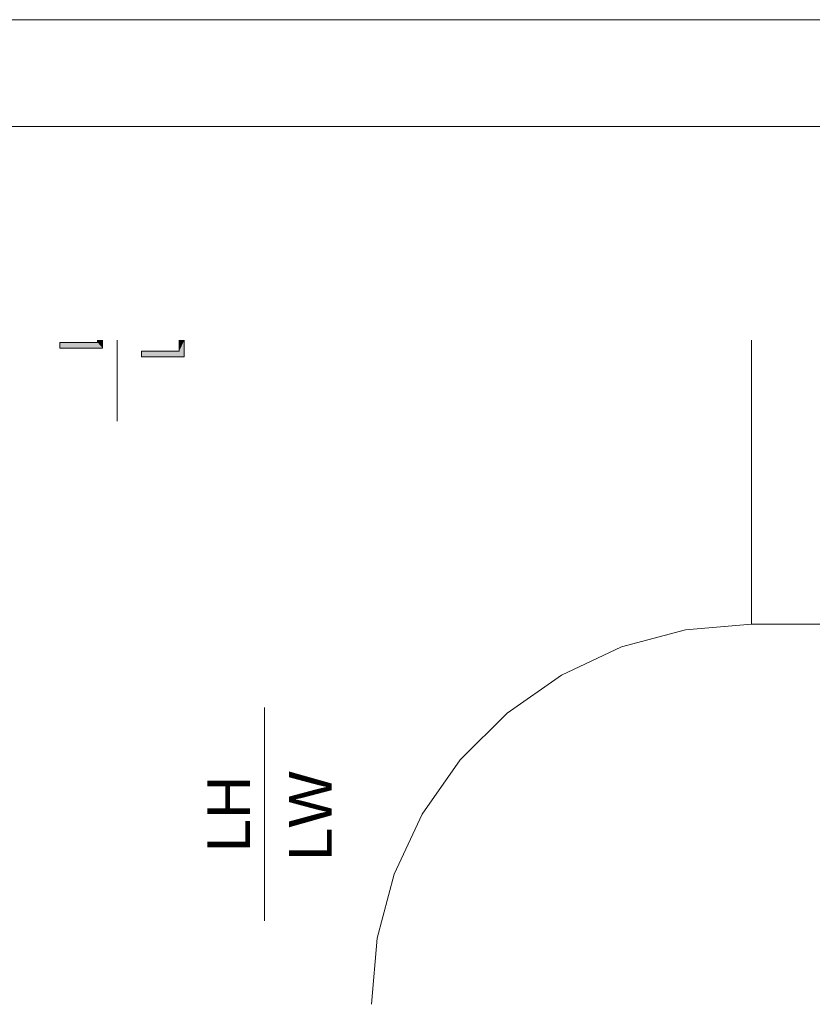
# Model space of a CAD drawing. Header units: metres. Extents: x -45.2 to 14.3, y -31.8 to 10.2.
# Tile 87 of 152: x -17.8 to -15.9, y 7.9 to 10.2. Entities that reach past the tile are written whole.
import ezdxf

# ---------------------------------------------------------------- set-up
doc = ezdxf.new("R2010")
doc.units = ezdxf.units.M
doc.header["$LTSCALE"] = 0.05
for name, color, linetype, lineweight in [('AV1-Planrahmen', 7, 'Continuous', 9), ('COE_Bestand-allg.', 7, 'Continuous', 9), ('Keine', 7, 'Continuous', 9)]:
    doc.layers.add(name, color=color, linetype=linetype, lineweight=lineweight)
doc.styles.add('Arial', font='arial.ttf')

# ---------------------------------------------------------------- blocks, each defined once
blk = doc.blocks.new('Group')
at = {"layer": 'AV1-Planrahmen', "color": 7, "flags": 128}
for points in [[(-0.5945, -0.4205), (-0.5945, 0.4205), (0.5945, 0.4205), (0.5945, -0.4205)], [(-0.5695, -0.4155), (-0.5695, 0.4155), (0.4045, 0.4155), (0.4045, -0.4155)]]:
    blk.add_lwpolyline(points, close=True, dxfattribs=at)

msp = doc.modelspace()

# ---------------------------------------------------------------- linework, layer by layer
at = {"layer": 'COE_Bestand-allg.', "color": 7}
for p, q in [((-17.596, 9.4696), (-17.596, 9.475)), ((-17.5842, 9.475), (-17.5842, 9.4563)), ((-17.4049, 9.4492), (-17.4049, 9.475)), ((-17.393, 9.475), (-17.393, 9.4359)), ((-17.6844, 9.4563), (-17.6844, 9.4696)), ((-17.6844, 9.4696), (-17.596, 9.4696)), ((-17.5842, 9.4563), (-17.6844, 9.4563)), ((-17.5842, 9.4563), (-17.5842, 9.4563)), ((-17.4932, 9.4359), (-17.4932, 9.4492)), ((-17.4932, 9.4492), (-17.4049, 9.4492)), ((-17.393, 9.4359), (-17.4932, 9.4359)), ((-17.393, 9.4359), (-17.393, 9.4359))]:
    msp.add_line(p, q, dxfattribs=at)
at = {"layer": 'COE_Bestand-allg.', "color": 7, "linetype": 'Continuous', "lineweight": 9}
for p, q in [((-17.55, 9.285), (-17.55, 9.475)), ((-16.065, 8.8104), (-16.065, 9.475)), ((-15.825, 8.8104), (-16.065, 8.8104)), ((-17.205, 8.1154), (-17.205, 8.6154))]:
    msp.add_line(p, q, dxfattribs=at)
for points in [[(-16.065, 9.475), (-16.065, 8.8104), (-15.825, 8.8104)], [(-16.065, 8.8104), (-16.2195, 8.7968), (-16.3694, 8.7567), (-16.51, 8.6911), (-16.6371, 8.6021), (-16.7468, 8.4924), (-16.8358, 8.3654), (-16.9013, 8.2248), (-16.9415, 8.0749), (-16.955, 7.9204)]]:
    msp.add_lwpolyline(points, dxfattribs=at)
at = {"layer": 'COE_Bestand-allg.', "color": 7}
for points in [[(-17.596, 9.4696), (-17.596, 9.475), (-17.5842, 9.475)], [(-17.596, 9.4696), (-17.5842, 9.475), (-17.5842, 9.4563)], [(-17.4049, 9.4492), (-17.4049, 9.475), (-17.393, 9.475)], [(-17.4049, 9.4492), (-17.393, 9.475), (-17.393, 9.4359)], [(-17.5842, 9.4563), (-17.6844, 9.4563), (-17.6844, 9.4696)], [(-17.5842, 9.4563), (-17.6844, 9.4696), (-17.596, 9.4696)], [(-17.393, 9.4359), (-17.4932, 9.4359), (-17.4932, 9.4492)], [(-17.393, 9.4359), (-17.4932, 9.4492), (-17.4049, 9.4492)]]:
    msp.add_solid(points, dxfattribs=at)

# ---------------------------------------------------------------- block references
at = {"layer": 'Keine', "color": 7, "transparency": 33554687, "xscale": 50, "yscale": 50, "zscale": 50}
msp.add_blockref('Group', (-15.45, -10.8), dxfattribs=at)

# ---------------------------------------------------------------- texts
at = {"layer": 'COE_Bestand-allg.', "color": 7, "char_height": 0.10018, "attachment_point": 7, "rotation": 90, "style": 'Arial'}
for s, insert in [('LH', (-17.2392, 8.2764)), ('LW', (-17.048, 8.2561))]:
    msp.add_mtext(s, dxfattribs=dict(at, insert=insert))

doc.saveas('drawing.dxf')
